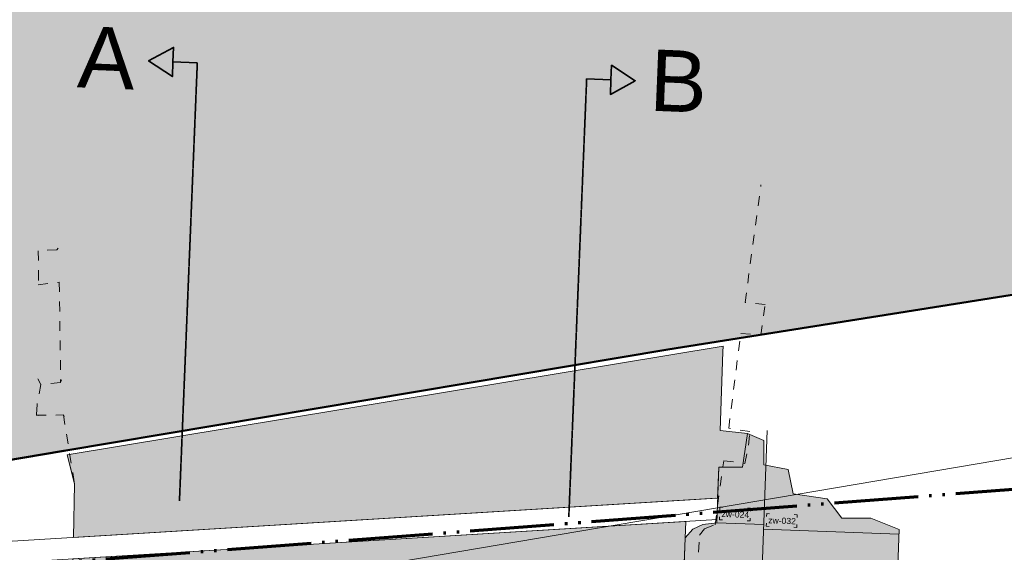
# Model space of a CAD drawing. Extents: x -294884 to 286267, y 0 to 1429765.
# Tile 12 of 178: x -46003 to -35896, y 224210 to 229677. Entities that reach past the tile are written whole.
import ezdxf

# ---------------------------------------------------------------- set-up
doc = ezdxf.new("R2010")
doc.units = 0
doc.header["$MEASUREMENT"] = 0
for name, pattern in [('@L07DS2b', [6.3, 4, -1, 0.3, -1]), ('DASHED', [200, 100, -100]), ('DIVIDE', [1250, 862.5, -112.5, 25, -112.5, 25, -112.5])]:
    doc.linetypes.add(name, pattern=pattern)
for name, color, linetype in [('A-0070-SYMBOOL', 1, 'Continuous'), ('A-0074--', 4, 'Continuous'), ('A-0306--', 1, 'Continuous'), ('A-0307-TEKST', 7, 'Continuous')]:
    doc.layers.add(name, color=color, linetype=linetype)

# ---------------------------------------------------------------- blocks, each defined once
blk = doc.blocks.new('M-NIEUW_10')
at = {"linetype": 'Continuous', "lineweight": 5}
for color, points in [(254, [(92928.9, 152599), (93299.3, 152599), (94007.3, 152310.8), (95816.3, 152474.7), (96566.3, 152599), (160281, 152599, -0.1863632), (159406.1, 149892.1), (151949.8, 148631.5), (104525, 140613.9), (96917.6, 139376.6), (73475.5, 135651.7), (66113.2, 134481.8), (59916.4, 133443.2), (45285.8, 130964.9), (44902.7, 130900), (44279.7, 131207.6), (44166.3, 131549.2), (43065, 131736), (43065, 139633.9), (44182.3, 139689.1, -0.428386), (45143.2, 144360.5), (70172.5, 148645.2), (84189.9, 151260.3), (86408.1, 151564.7)]), (111, [(60013.5, 132552.7), (60025.2, 133100.5), (60021.9, 133125.2), (59950, 133400), (66682.2, 134516.2), (66680.1, 134458.8), (66651.3, 133650), (66932.2, 133619.8), (66882.8, 133275), (66636.8, 133275), (66626, 132958)]), (8, [(66031.1, 129162.4), (66040.2, 129299.8), (66165.4, 129294.6), (66174.4, 129301.9), (66293.5, 132550), (66372.6, 132639), (66475.2, 132687.4), (66617.4, 132704.8), (66636.8, 133275), (66882.8, 133275), (66932.2, 133619.8), (67100, 133550), (67100, 133300), (67350, 133250), (67400, 133000), (67750, 132950), (67900, 132750), (68200, 132750), (68488.4, 132634.5), (68347.9, 128801.1), (66016, 128886.6), (66018.8, 128938.8)]), (111, [(59867.1, 129843.8), (59921.2, 130777.9), (59942.1, 131138.8), (59951, 131291), (59969.4, 131608.8), (59990.2, 131968.8), (60002.4, 132027.6), (60008.8, 132332.4), (66299.7, 132717.6), (66211.6, 130490.8), (66176.5, 129359.5), (64806.8, 130005.8), (63064.4, 130753.1), (59861.7, 129807.6)])]:
    blk.add_hatch(color=color, dxfattribs=at).paths.add_polyline_path(points, flags=0)
at = {"color": 254, "linetype": 'Continuous', "lineweight": 13}
blk.add_lwpolyline([(43065, 131736), (44166.3, 131549.2), (44279.7, 131207.6), (44902.7, 130900), (45285.8, 130964.9), (59916.4, 133443.2), (66113.2, 134481.8), (73475.5, 135651.7), (96917.6, 139376.6), (104525, 140613.9), (151949.8, 148631.5), (159406.1, 149892.1, 0.1863632), (160281, 152599), (160281, 152599)], format="xyb", dxfattribs=at)
at = {"color": 92, "linetype": 'Continuous', "lineweight": 50}
blk.add_lwpolyline([(45285.8, 130964.9), (59916.4, 133443.2), (66113.2, 134481.8), (96917.6, 139376.6), (103225.7, 140367.7), (103342.2, 140413.9), (159406.1, 149892.1)], dxfattribs=at)
at = {"color": 1, "linetype": 'DIVIDE', "lineweight": 70}
blk.add_lwpolyline([(46390.7, 100305.9), (50442.1, 98721.3), (72392.4, 92637.8), (77830.2, 91130.7), (78466.9, 91281.4), (118511.6, 84729.6), (161894.4, 81134.1), (145295.8, 99667.1), (151034, 122576.9), (157878.9, 128459.7), (160422, 139922.3), (159403.2, 149352.2), (99198.7, 139182.7), (99843.2, 135366.9), (56711.1, 132050.5), (56814.7, 113020.6)], close=True, dxfattribs=at)
at = {"color": 251, "linetype": 'Continuous', "lineweight": 5}
blk.add_lwpolyline([(43065, 131736), (44166.3, 131549.2), (44218.4, 131376.9), (44279.7, 131207.6), (44902.7, 130900), (45285.8, 130964.9), (59916.4, 133443.2), (66113.2, 134481.8), (96917.6, 139376.6), (103225.7, 140367.7), (103342.2, 140413.9)], dxfattribs=at)
at = {"color": 11, "linetype": 'Continuous', "lineweight": 9}
for points in [[(92370.8, 137219.2), (44550, 129118.6)], [(59916.4, 133443.2), (66113.2, 134481.8)]]:
    blk.add_lwpolyline(points, dxfattribs=at)
at = {"color": 1, "linetype": 'DASHED', "lineweight": 13}
for points in [[(66350.4, 130979.1), (66380, 130978.3), (67343.8, 130952.8), (67341.7, 131107.4), (67363.7, 131522.8), (66373.4, 131605.7), (66441.6, 132575.8), (66492.3, 132641.5), (66599.1, 132684.1), (66689.4, 133341.1), (66905.8, 133312.6), (66942.9, 133501.8), (66955.5, 133640.5), (66740, 133674.9), (66863.5, 134648), (67068.8, 134628.5), (67113.1, 134946.1), (66907.9, 134965.5), (67070.7, 136172.4)], [(59843.2, 135507), (59651.5, 135495.7), (59655.9, 135291.9), (59652.2, 135145.7), (59868.5, 135174.3), (59881.9, 134144.2), (59679.1, 134124.1), (59640.1, 133916.6), (59631.9, 133808.4), (59909.9, 133810.7)], [(59679.1, 134124.1), (59649.5, 134182.5)], [(59891.9, 134171), (59881.9, 134144.2)], [(59653.4, 133806.2), (59631.9, 133808.4)], [(59909.9, 133810.7), (59918.2, 133789.9)], [(59909.9, 133810.7), (60021.9, 133125.2)]]:
    blk.add_lwpolyline(points, dxfattribs=at)
at = {"color": 7, "linetype": 'Continuous', "lineweight": 18}
for points in [[(59856.4, 135521.5), (59843.2, 135507)], [(59655, 135145.5), (59654.2, 135146.9)], [(59868.5, 135174.3), (59867.2, 135172)], [(66680.1, 134458.8), (66651.3, 133650), (66932.2, 133619.8), (66882.8, 133275), (66636.8, 133275), (66617.4, 132704.8), (66475.2, 132687.4), (66372.6, 132639), (66293.5, 132550), (66174.4, 129301.9), (66165.4, 129294.6), (66040.2, 129299.8), (66031.1, 129162.4), (59925.9, 129570.3), (59911, 129238.5)], [(60025.2, 133100.5), (60021.9, 133125.2)], [(68488.4, 132634.5), (68347.9, 128801.1)]]:
    blk.add_lwpolyline(points, dxfattribs=at)
at = {"color": 111, "linetype": 'Continuous', "lineweight": 13}
for points in [[(60013.5, 132552.7), (60025.2, 133100.5), (60021.9, 133125.2), (59950, 133400), (66682.2, 134516.2), (66680.1, 134458.8), (66651.3, 133650), (66932.2, 133619.8), (66882.8, 133275), (66636.8, 133275), (66626, 132958)], [(59867.1, 129843.8), (59921.2, 130777.9), (59942.1, 131138.8), (59951, 131291), (59969.4, 131608.8), (59990.2, 131968.8), (60002.4, 132027.6), (60008.8, 132332.4), (66299.7, 132717.6), (66211.6, 130490.8), (66176.5, 129359.5), (64806.8, 130005.8), (63064.4, 130753.1), (59861.7, 129807.6)]]:
    blk.add_lwpolyline(points, close=True, dxfattribs=at)
at = {"color": 8, "linetype": 'Continuous', "lineweight": 13}
blk.add_lwpolyline([(66031.1, 129162.4), (66018.8, 128938.8), (66016, 128886.6), (68347.9, 128801.1), (68488.4, 132634.5), (68200, 132750), (67900, 132750), (67750, 132950), (67400, 133000), (67350, 133250), (67100, 133300), (67100, 133550), (66932.2, 133619.8), (66882.8, 133275), (66636.8, 133275), (66617.4, 132704.8), (66475.2, 132687.4), (66372.6, 132639), (66293.5, 132550), (66174.4, 129301.9), (66165.4, 129294.6), (66040.2, 129299.8), (66031.1, 129162.4), (66031.1, 129162.4)], close=True, dxfattribs=at)
at = {"color": 1, "linetype": 'Continuous', "lineweight": 13}
for points in [[(66958.5, 128852), (67134.4, 133650)], [(59950, 133400), (60025.2, 133100.5), (60013.5, 132552.7)], [(66607.8, 132956.9), (58878.5, 132483.6)], [(66621.2, 132737.3), (58892, 132264)], [(66617.4, 132704.8), (67099.1, 132687.2)], [(68486.7, 132588.5), (67097.3, 132639.4)]]:
    blk.add_lwpolyline(points, dxfattribs=at)
at = {"layer": 'A-0074--', "color": 4, "linetype": 'Continuous', "lineweight": 35}
for points in [[(61284.9, 137424.3), (61035.1, 137434.5), (61041.2, 137584.4), (60785.3, 137444.7), (61029, 137284.6), (61035.1, 137434.5)], [(65281.6, 137261.3), (65531.4, 137251.2), (65537.5, 137401), (65781.2, 137241), (65525.3, 137101.3), (65531.4, 137251.2)]]:
    blk.add_lwpolyline(points, dxfattribs=at)
at = {"layer": 'A-0074--', "color": 4, "linetype": '@L07DS2b', "lineweight": 35}
for points in [[(61284.9, 137424.3), (61101.6, 132928)], [(65281.6, 137261.3), (65098.3, 132765.1)]]:
    blk.add_lwpolyline(points, dxfattribs=at)
at = {"layer": 'A-0306--', "color": 1, "linetype": 'Continuous', "lineweight": 13}
for points in [[(66679.9, 132862.6), (66649.9, 132863.7), (66648.8, 132833.8)], [(66933.1, 132853.4), (66963, 132852.3), (66962, 132822.3)], [(66675.1, 132732.7), (66645.2, 132733.8), (66646.2, 132763.8)], [(66928.3, 132723.5), (66958.3, 132722.4), (66959.4, 132752.3)], [(67159.8, 132797.3), (67129.8, 132798.4), (67128.7, 132768.4)], [(67413, 132788), (67443, 132786.9), (67441.9, 132756.9)], [(67155.1, 132667.3), (67125.1, 132668.4), (67126.2, 132698.4)], [(67408.2, 132658.1), (67438.2, 132657), (67439.3, 132687)]]:
    blk.add_lwpolyline(points, dxfattribs=at)
at = {"layer": 'A-0070-SYMBOOL', "color": 7, "linetype": 'Continuous', "char_height": 630, "attachment_point": 7, "rotation": 357.66526, "line_spacing_factor": 0.933333}
for s, insert in [('{\\fArial|b0|i0|c12|p0;A}', (60046.3, 137174.5)), ('{\\fArial|b0|i0|c12|p0;B}', (65918.8, 136935))]:
    blk.add_mtext(s, dxfattribs=dict(at, insert=insert))
at = {"layer": 'A-0307-TEKST', "color": 7, "linetype": 'Continuous', "char_height": 63, "attachment_point": 7, "line_spacing_factor": 1.333333}
for s, insert, rotation in [('{\\fArial|b0|i0|c12|p0;zw-024}', (66664.8, 132763.1), 357.90272), ('{\\fArial|b0|i0|c12|p0;zw-032}', (67144.7, 132697.8), 357.90103)]:
    blk.add_mtext(s, dxfattribs=dict(at, insert=insert, rotation=rotation))

msp = doc.modelspace()

# ---------------------------------------------------------------- block references
msp.add_blockref('M-NIEUW_10', (-105465, 91809))

doc.saveas('drawing.dxf')
